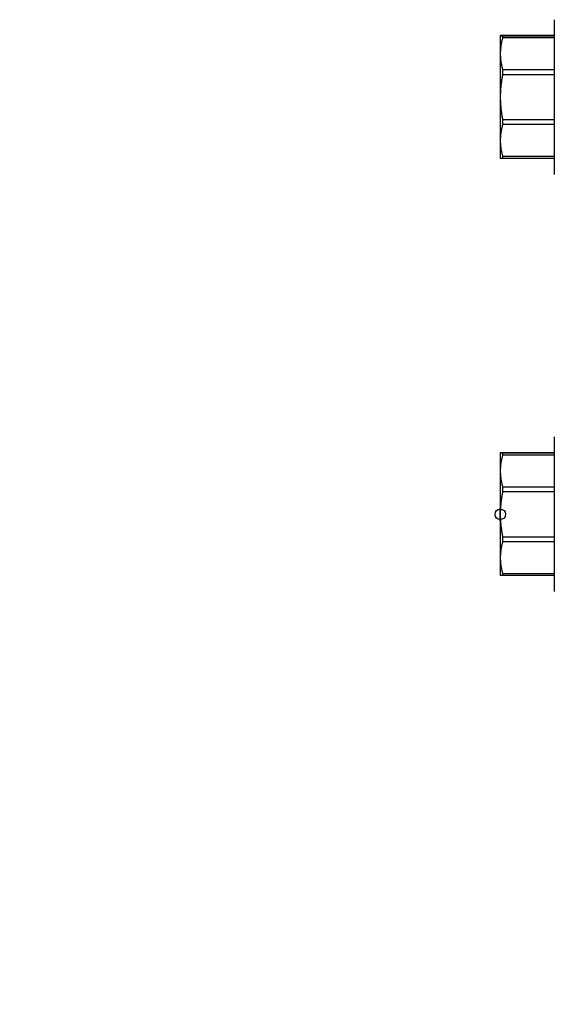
# Model space of a CAD drawing. Header units: millimetres. Extents: x 32 to 3719, y 19 to 393.
# Tile 1 of 17: x 32 to 235, y 19 to 392. Entities that reach past the tile are written whole.
import ezdxf

# ---------------------------------------------------------------- set-up
doc = ezdxf.new("R2010")
doc.units = ezdxf.units.MM
for name, color, linetype in [('DETAIL', 2, 'Continuous'), ('ORIGIN', 6, 'Continuous'), ('TEXT', 7, 'Continuous')]:
    doc.layers.add(name, color=color, linetype=linetype)
doc.styles.add('fastrack', font='ARIAL.TTF')

msp = doc.modelspace()

# ---------------------------------------------------------------- linework, layer by layer
at = {"layer": 'DETAIL'}
for p, q in [((234.96, 392.02), (234.96, 333.42)), ((214.46, 385.97), (214.46, 379.14)), ((214.46, 385.97), (214.46, 385.97)), ((234.96, 385.98), (215.33, 385.98)), ((215.33, 385.96), (234.96, 385.96)), ((215.33, 385.96), (215.33, 385.15)), ((234.96, 385.15), (215.33, 385.15)), ((214.46, 379.14), (214.46, 362.7)), ((215.33, 373.14), (234.96, 373.14)), ((215.33, 373.14), (215.33, 371.18)), ((234.96, 371.18), (215.33, 371.18)), ((214.46, 362.7), (214.46, 346.26)), ((215.33, 354.21), (234.96, 354.21)), ((215.33, 354.21), (215.33, 352.26)), ((234.96, 352.26), (215.33, 352.26)), ((214.46, 346.26), (214.46, 339.47)), ((215.33, 340.27), (234.96, 340.27)), ((215.33, 340.27), (215.33, 339.46)), ((214.46, 339.47), (214.46, 339.47)), ((234.96, 339.46), (215.33, 339.46)), ((234.96, 233.92), (234.96, 175.32)), ((214.46, 227.87), (214.46, 221.04)), ((214.46, 227.87), (214.46, 227.87)), ((234.96, 227.88), (215.33, 227.88)), ((215.33, 227.86), (234.96, 227.86)), ((215.33, 227.86), (215.33, 227.05)), ((234.96, 227.05), (215.33, 227.05)), ((214.46, 221.04), (214.46, 204.6)), ((215.33, 215.04), (234.96, 215.04)), ((215.33, 215.04), (215.33, 213.08)), ((234.96, 213.08), (215.33, 213.08)), ((214.46, 204.6), (214.46, 188.16)), ((215.33, 196.11), (234.96, 196.11)), ((215.33, 196.11), (215.33, 194.16)), ((234.96, 194.16), (215.33, 194.16)), ((214.46, 188.16), (214.46, 181.37)), ((214.46, 181.37), (214.46, 181.37)), ((215.33, 182.17), (234.96, 182.17)), ((215.33, 182.17), (215.33, 181.36)), ((234.96, 181.36), (215.33, 181.36))]:
    msp.add_line(p, q, dxfattribs=at)
at = {"layer": 'DETAIL', "flags": 128}
for points in [[(215.33, 385.98), (215.26, 385.98), (215.19, 385.98), (215.13, 385.98), (215.07, 385.97), (215.01, 385.97), (214.96, 385.97), (214.9, 385.97), (214.86, 385.97), (214.81, 385.97), (214.76, 385.97), (214.72, 385.97), (214.69, 385.97), (214.65, 385.97), (214.62, 385.97), (214.59, 385.97), (214.56, 385.97), (214.54, 385.97), (214.52, 385.97), (214.5, 385.97), (214.49, 385.97), (214.48, 385.97), (214.47, 385.97), (214.46, 385.97), (214.46, 385.97)], [(214.46, 385.97), (214.46, 385.97), (214.47, 385.97), (214.48, 385.97), (214.49, 385.97), (214.5, 385.97), (214.52, 385.97), (214.54, 385.97), (214.56, 385.97), (214.59, 385.97), (214.62, 385.97), (214.65, 385.97), (214.69, 385.96), (214.72, 385.96), (214.77, 385.96), (214.81, 385.96), (214.86, 385.96), (214.91, 385.96), (214.96, 385.96), (215.01, 385.96), (215.07, 385.96), (215.13, 385.96), (215.19, 385.96), (215.26, 385.96), (215.33, 385.96)], [(215.33, 385.15), (215.26, 384.9), (215.19, 384.65), (215.13, 384.4), (215.07, 384.15), (215.01, 383.9), (214.96, 383.65), (214.9, 383.4), (214.86, 383.15), (214.81, 382.9), (214.76, 382.65), (214.72, 382.4), (214.69, 382.15), (214.65, 381.9), (214.62, 381.65), (214.59, 381.4), (214.56, 381.15), (214.54, 380.9), (214.52, 380.65), (214.5, 380.4), (214.49, 380.15), (214.48, 379.9), (214.47, 379.65), (214.46, 379.4), (214.46, 379.14)], [(214.46, 379.14), (214.46, 378.89), (214.47, 378.64), (214.48, 378.39), (214.49, 378.14), (214.5, 377.89), (214.52, 377.64), (214.54, 377.39), (214.56, 377.14), (214.59, 376.89), (214.62, 376.64), (214.65, 376.39), (214.69, 376.14), (214.72, 375.89), (214.77, 375.63), (214.81, 375.38), (214.86, 375.13), (214.91, 374.88), (214.96, 374.63), (215.01, 374.38), (215.07, 374.13), (215.13, 373.88), (215.19, 373.64), (215.26, 373.39), (215.33, 373.14)], [(215.33, 371.18), (215.26, 370.83), (215.19, 370.48), (215.13, 370.13), (215.07, 369.77), (215.01, 369.42), (214.96, 369.07), (214.9, 368.72), (214.86, 368.36), (214.81, 368.01), (214.76, 367.66), (214.72, 367.3), (214.69, 366.95), (214.65, 366.6), (214.62, 366.24), (214.59, 365.89), (214.56, 365.53), (214.54, 365.18), (214.52, 364.83), (214.5, 364.47), (214.49, 364.12), (214.48, 363.76), (214.47, 363.41), (214.46, 363.05), (214.46, 362.7)], [(214.46, 362.7), (214.46, 362.34), (214.47, 361.99), (214.48, 361.64), (214.49, 361.28), (214.5, 360.93), (214.52, 360.57), (214.54, 360.22), (214.56, 359.87), (214.59, 359.51), (214.62, 359.16), (214.65, 358.8), (214.69, 358.45), (214.72, 358.09), (214.77, 357.74), (214.81, 357.39), (214.86, 357.03), (214.91, 356.68), (214.96, 356.32), (215.01, 355.97), (215.07, 355.62), (215.13, 355.27), (215.19, 354.91), (215.26, 354.56), (215.33, 354.21)], [(215.33, 352.26), (215.26, 352.01), (215.19, 351.76), (215.13, 351.51), (215.07, 351.26), (215.01, 351.01), (214.96, 350.76), (214.9, 350.51), (214.86, 350.27), (214.81, 350.02), (214.76, 349.77), (214.72, 349.52), (214.69, 349.27), (214.65, 349.02), (214.62, 348.77), (214.59, 348.52), (214.56, 348.27), (214.54, 348.02), (214.52, 347.77), (214.5, 347.52), (214.49, 347.27), (214.48, 347.02), (214.47, 346.77), (214.46, 346.51), (214.46, 346.26)], [(214.46, 346.26), (214.46, 346.01), (214.47, 345.76), (214.48, 345.51), (214.49, 345.26), (214.5, 345.01), (214.52, 344.76), (214.54, 344.51), (214.56, 344.26), (214.59, 344.01), (214.62, 343.76), (214.65, 343.51), (214.69, 343.26), (214.72, 343.01), (214.77, 342.76), (214.81, 342.51), (214.86, 342.26), (214.91, 342.01), (214.96, 341.76), (215.01, 341.51), (215.07, 341.26), (215.13, 341.01), (215.19, 340.77), (215.26, 340.52), (215.33, 340.27)], [(215.33, 339.46), (215.26, 339.46), (215.19, 339.46), (215.13, 339.46), (215.07, 339.46), (215.01, 339.46), (214.96, 339.46), (214.91, 339.46), (214.86, 339.46), (214.81, 339.46), (214.77, 339.46), (214.72, 339.46), (214.69, 339.46), (214.65, 339.47), (214.62, 339.47), (214.59, 339.47), (214.56, 339.47), (214.54, 339.47), (214.52, 339.47), (214.5, 339.47), (214.49, 339.47), (214.48, 339.47), (214.47, 339.47), (214.46, 339.47), (214.46, 339.47)], [(215.33, 227.88), (215.26, 227.88), (215.19, 227.88), (215.13, 227.88), (215.07, 227.87), (215.01, 227.87), (214.96, 227.87), (214.9, 227.87), (214.86, 227.87), (214.81, 227.87), (214.76, 227.87), (214.72, 227.87), (214.69, 227.87), (214.65, 227.87), (214.62, 227.87), (214.59, 227.87), (214.56, 227.87), (214.54, 227.87), (214.52, 227.87), (214.5, 227.87), (214.49, 227.87), (214.48, 227.87), (214.47, 227.87), (214.46, 227.87), (214.46, 227.87)], [(214.46, 227.87), (214.46, 227.87), (214.47, 227.87), (214.48, 227.87), (214.49, 227.87), (214.5, 227.87), (214.52, 227.87), (214.54, 227.87), (214.56, 227.87), (214.59, 227.87), (214.62, 227.87), (214.65, 227.87), (214.69, 227.86), (214.72, 227.86), (214.77, 227.86), (214.81, 227.86), (214.86, 227.86), (214.91, 227.86), (214.96, 227.86), (215.01, 227.86), (215.07, 227.86), (215.13, 227.86), (215.19, 227.86), (215.26, 227.86), (215.33, 227.86)], [(215.33, 227.05), (215.26, 226.8), (215.19, 226.55), (215.13, 226.3), (215.07, 226.05), (215.01, 225.8), (214.96, 225.55), (214.9, 225.3), (214.86, 225.05), (214.81, 224.8), (214.76, 224.55), (214.72, 224.3), (214.69, 224.05), (214.65, 223.8), (214.62, 223.55), (214.59, 223.3), (214.56, 223.05), (214.54, 222.8), (214.52, 222.55), (214.5, 222.3), (214.49, 222.05), (214.48, 221.8), (214.47, 221.55), (214.46, 221.3), (214.46, 221.04)], [(214.46, 221.04), (214.46, 220.79), (214.47, 220.54), (214.48, 220.29), (214.49, 220.04), (214.5, 219.79), (214.52, 219.54), (214.54, 219.29), (214.56, 219.04), (214.59, 218.79), (214.62, 218.54), (214.65, 218.29), (214.69, 218.04), (214.72, 217.79), (214.77, 217.53), (214.81, 217.28), (214.86, 217.03), (214.91, 216.78), (214.96, 216.53), (215.01, 216.28), (215.07, 216.03), (215.13, 215.78), (215.19, 215.54), (215.26, 215.29), (215.33, 215.04)], [(215.33, 213.08), (215.26, 212.73), (215.19, 212.38), (215.13, 212.03), (215.07, 211.67), (215.01, 211.32), (214.96, 210.97), (214.9, 210.62), (214.86, 210.26), (214.81, 209.91), (214.76, 209.56), (214.72, 209.2), (214.69, 208.85), (214.65, 208.5), (214.62, 208.14), (214.59, 207.79), (214.56, 207.43), (214.54, 207.08), (214.52, 206.73), (214.5, 206.37), (214.49, 206.02), (214.48, 205.66), (214.47, 205.31), (214.46, 204.95), (214.46, 204.6)], [(214.46, 204.6), (214.46, 204.24), (214.47, 203.89), (214.48, 203.54), (214.49, 203.18), (214.5, 202.83), (214.52, 202.47), (214.54, 202.12), (214.56, 201.77), (214.59, 201.41), (214.62, 201.06), (214.65, 200.7), (214.69, 200.35), (214.72, 199.99), (214.77, 199.64), (214.81, 199.29), (214.86, 198.93), (214.91, 198.58), (214.96, 198.22), (215.01, 197.87), (215.07, 197.52), (215.13, 197.17), (215.19, 196.81), (215.26, 196.46), (215.33, 196.11)], [(215.33, 194.16), (215.26, 193.91), (215.19, 193.66), (215.13, 193.41), (215.07, 193.16), (215.01, 192.91), (214.96, 192.66), (214.9, 192.41), (214.86, 192.17), (214.81, 191.92), (214.76, 191.67), (214.72, 191.42), (214.69, 191.17), (214.65, 190.92), (214.62, 190.67), (214.59, 190.42), (214.56, 190.17), (214.54, 189.92), (214.52, 189.67), (214.5, 189.42), (214.49, 189.17), (214.48, 188.92), (214.47, 188.67), (214.46, 188.41), (214.46, 188.16)], [(214.46, 188.16), (214.46, 187.91), (214.47, 187.66), (214.48, 187.41), (214.49, 187.16), (214.5, 186.91), (214.52, 186.66), (214.54, 186.41), (214.56, 186.16), (214.59, 185.91), (214.62, 185.66), (214.65, 185.41), (214.69, 185.16), (214.72, 184.91), (214.77, 184.66), (214.81, 184.41), (214.86, 184.16), (214.91, 183.91), (214.96, 183.66), (215.01, 183.41), (215.07, 183.16), (215.13, 182.91), (215.19, 182.67), (215.26, 182.42), (215.33, 182.17)], [(215.33, 181.36), (215.26, 181.36), (215.19, 181.36), (215.13, 181.36), (215.07, 181.36), (215.01, 181.36), (214.96, 181.36), (214.91, 181.36), (214.86, 181.36), (214.81, 181.36), (214.77, 181.36), (214.72, 181.36), (214.69, 181.36), (214.65, 181.37), (214.62, 181.37), (214.59, 181.37), (214.56, 181.37), (214.54, 181.37), (214.52, 181.37), (214.5, 181.37), (214.49, 181.37), (214.48, 181.37), (214.47, 181.37), (214.46, 181.37), (214.46, 181.37)]]:
    msp.add_lwpolyline(points, dxfattribs=at)
at = {"layer": 'ORIGIN'}
msp.add_line((214.46, 202.1), (214.46, 207.1), dxfattribs=at)
msp.add_circle((214.46, 204.6), 2, dxfattribs=at)

# ---------------------------------------------------------------- texts
at = {"layer": 'TEXT', "insert": (32.14, 133.95), "char_height": 15, "width": 610.7018, "attachment_point": 1, "style": 'fastrack'}
msp.add_mtext('\\pi237.57;HATTERSLEY\\P\\pi237.35;BALL VALVES\\P\\pi221.31;Fig.100YL_1 1-4in', dxfattribs=at)

doc.saveas('drawing.dxf')
